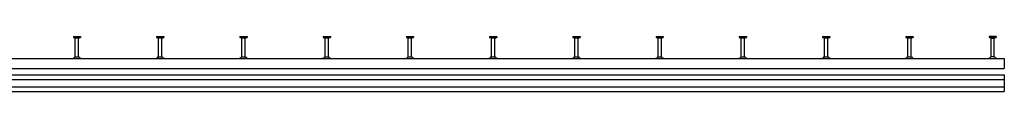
# Model space of a CAD drawing. Header units: millimetres. Extents: x 7963 to 14103, y -477 to 2743.
# Tile 7 of 7: x 11146 to 14103, y -477 to -313. Entities that reach past the tile are written whole.
import ezdxf

# ---------------------------------------------------------------- set-up
doc = ezdxf.new("R2010")
doc.units = ezdxf.units.MM
doc.header["$LTSCALE"] = 10
doc.layers.add('HALFEN', color=2, linetype='CONTINUOUS')

msp = doc.modelspace()

# ---------------------------------------------------------------- linework, layer by layer
at = {"layer": 'HALFEN'}
for p, q in [((11307.3, -312.8), (11329.1, -312.8)), ((11307.3, -312.8), (11307.3, -315)), ((11307.3, -315), (11329.1, -315)), ((11312.7, -317.5), (11308.3, -315)), ((11313.1, -313.3), (11313.1, -314.5)), ((11313.2, -374), (11313.2, -318.3)), ((11322.7, -317.8), (11313.7, -317.8)), ((11323.2, -374), (11323.2, -318.3)), ((11323.3, -313.3), (11323.3, -314.5)), ((11323.7, -317.5), (11328, -315)), ((11329.1, -312.8), (11329.1, -315)), ((11557.3, -312.8), (11579.1, -312.8)), ((11557.3, -312.8), (11557.3, -315)), ((11557.3, -315), (11579.1, -315)), ((11562.7, -317.5), (11558.3, -315)), ((11563.1, -313.3), (11563.1, -314.5)), ((11563.2, -374), (11563.2, -318.3)), ((11572.7, -317.8), (11563.7, -317.8)), ((11573.2, -374), (11573.2, -318.3)), ((11573.3, -313.3), (11573.3, -314.5)), ((11573.7, -317.5), (11578, -315)), ((11579.1, -312.8), (11579.1, -315)), ((11807.3, -312.8), (11829.1, -312.8)), ((11807.3, -312.8), (11807.3, -315)), ((11807.3, -315), (11829.1, -315)), ((11812.7, -317.5), (11808.3, -315)), ((11813.1, -313.3), (11813.1, -314.5)), ((11813.2, -374), (11813.2, -318.3)), ((11822.7, -317.8), (11813.7, -317.8)), ((11823.2, -374), (11823.2, -318.3)), ((11823.3, -313.3), (11823.3, -314.5)), ((11823.7, -317.5), (11828, -315)), ((11829.1, -312.8), (11829.1, -315)), ((12057.3, -312.8), (12079.1, -312.8)), ((12057.3, -312.8), (12057.3, -315)), ((12057.3, -315), (12079.1, -315)), ((12062.7, -317.5), (12058.3, -315)), ((12063.1, -313.3), (12063.1, -314.5)), ((12063.2, -374), (12063.2, -318.3)), ((12072.7, -317.8), (12063.7, -317.8)), ((12073.2, -374), (12073.2, -318.3)), ((12073.3, -313.3), (12073.3, -314.5)), ((12073.7, -317.5), (12078, -315)), ((12079.1, -312.8), (12079.1, -315)), ((12307.3, -312.8), (12329.1, -312.8)), ((12307.3, -312.8), (12307.3, -315)), ((12307.3, -315), (12329.1, -315)), ((12312.7, -317.5), (12308.3, -315)), ((12313.1, -313.3), (12313.1, -314.5)), ((12313.2, -374), (12313.2, -318.3)), ((12322.7, -317.8), (12313.7, -317.8)), ((12323.2, -374), (12323.2, -318.3)), ((12323.3, -313.3), (12323.3, -314.5)), ((12323.7, -317.5), (12328, -315)), ((12329.1, -312.8), (12329.1, -315)), ((12557.3, -312.8), (12579.1, -312.8)), ((12557.3, -312.8), (12557.3, -315)), ((12557.3, -315), (12579.1, -315)), ((12562.7, -317.5), (12558.3, -315)), ((12563.1, -313.3), (12563.1, -314.5)), ((12563.2, -374), (12563.2, -318.3)), ((12572.7, -317.8), (12563.7, -317.8)), ((12573.2, -374), (12573.2, -318.3)), ((12573.3, -313.3), (12573.3, -314.5)), ((12573.7, -317.5), (12578, -315)), ((12579.1, -312.8), (12579.1, -315)), ((12807.3, -312.8), (12829.1, -312.8)), ((12807.3, -312.8), (12807.3, -315)), ((12807.3, -315), (12829.1, -315)), ((12812.7, -317.5), (12808.3, -315)), ((12813.1, -313.3), (12813.1, -314.5)), ((12813.2, -374), (12813.2, -318.3)), ((12822.7, -317.8), (12813.7, -317.8)), ((12823.2, -374), (12823.2, -318.3)), ((12823.3, -313.3), (12823.3, -314.5)), ((12823.7, -317.5), (12828, -315)), ((12829.1, -312.8), (12829.1, -315)), ((13057.3, -312.8), (13079.1, -312.8)), ((13057.3, -312.8), (13057.3, -315)), ((13057.3, -315), (13079.1, -315)), ((13062.7, -317.5), (13058.3, -315)), ((13063.1, -313.3), (13063.1, -314.5)), ((13063.2, -374), (13063.2, -318.3)), ((13072.7, -317.8), (13063.7, -317.8)), ((13073.2, -374), (13073.2, -318.3)), ((13073.3, -313.3), (13073.3, -314.5)), ((13073.7, -317.5), (13078, -315)), ((13079.1, -312.8), (13079.1, -315)), ((13307.3, -312.8), (13329.1, -312.8)), ((13307.3, -312.8), (13307.3, -315)), ((13307.3, -315), (13329.1, -315)), ((13312.7, -317.5), (13308.3, -315)), ((13313.1, -313.3), (13313.1, -314.5)), ((13313.2, -374), (13313.2, -318.3)), ((13322.7, -317.8), (13313.7, -317.8)), ((13323.2, -374), (13323.2, -318.3)), ((13323.3, -313.3), (13323.3, -314.5)), ((13323.7, -317.5), (13328, -315)), ((13329.1, -312.8), (13329.1, -315)), ((13557.3, -312.8), (13579.1, -312.8)), ((13557.3, -312.8), (13557.3, -315)), ((13557.3, -315), (13579.1, -315)), ((13562.7, -317.5), (13558.3, -315)), ((13563.1, -313.3), (13563.1, -314.5)), ((13563.2, -374), (13563.2, -318.3)), ((13572.7, -317.8), (13563.7, -317.8)), ((13573.2, -374), (13573.2, -318.3)), ((13573.3, -313.3), (13573.3, -314.5)), ((13573.7, -317.5), (13578, -315)), ((13579.1, -312.8), (13579.1, -315)), ((13807.3, -312.8), (13829.1, -312.8)), ((13807.3, -312.8), (13807.3, -315)), ((13807.3, -315), (13829.1, -315)), ((13812.7, -317.5), (13808.3, -315)), ((13813.1, -313.3), (13813.1, -314.5)), ((13813.2, -374), (13813.2, -318.3)), ((13822.7, -317.8), (13813.7, -317.8)), ((13823.2, -374), (13823.2, -318.3)), ((13823.3, -313.3), (13823.3, -314.5)), ((13823.7, -317.5), (13828, -315)), ((13829.1, -312.8), (13829.1, -315)), ((14079.1, -312.8), (14057.3, -312.8)), ((14057.3, -312.8), (14057.3, -315)), ((14079.1, -315), (14057.3, -315)), ((14062.7, -317.5), (14058.3, -315)), ((14063.1, -313.3), (14063.1, -314.5)), ((14063.2, -374), (14063.2, -318.3)), ((14063.7, -317.8), (14072.7, -317.8)), ((14073.2, -374), (14073.2, -318.3)), ((14073.3, -313.3), (14073.3, -314.5)), ((14073.7, -317.5), (14078, -315)), ((14079.1, -312.8), (14079.1, -315)), ((8033.2, -379), (14103.2, -379)), ((11312.4, -374), (11323.9, -374)), ((11562.4, -374), (11573.9, -374)), ((11812.4, -374), (11823.9, -374)), ((12062.4, -374), (12073.9, -374)), ((12312.4, -374), (12323.9, -374)), ((12562.4, -374), (12573.9, -374)), ((12812.4, -374), (12823.9, -374)), ((13062.4, -374), (13073.9, -374)), ((13312.4, -374), (13323.9, -374)), ((13562.4, -374), (13573.9, -374)), ((13812.4, -374), (13823.9, -374)), ((14073.9, -374), (14062.4, -374)), ((14103.2, -379), (14103.2, -404.2)), ((8033.2, -409), (14103.2, -409)), ((14103.2, -404.2), (14103.2, -409)), ((8033.2, -427.4), (14103.2, -427.4)), ((8033.2, -441.4), (14103.2, -441.4)), ((14103.2, -427.4), (14103.2, -477.4)), ((8033.2, -463.4), (14103.2, -463.4)), ((8033.2, -477.4), (14103.2, -477.4))]:
    msp.add_line(p, q, dxfattribs=at)
for centre, radius, start, end in [((11312.2, -318.3), 1, 0, 60), ((11324.2, -318.3), 1, 120, 180), ((11562.2, -318.3), 1, 0, 60), ((11574.2, -318.3), 1, 120, 180), ((11812.2, -318.3), 1, 0, 60), ((11824.2, -318.3), 1, 120, 180), ((12062.2, -318.3), 1, 0, 60), ((12074.2, -318.3), 1, 120, 180), ((12312.2, -318.3), 1, 0, 60), ((12324.2, -318.3), 1, 120, 180), ((12562.2, -318.3), 1, 0, 60), ((12574.2, -318.3), 1, 120, 180), ((12812.2, -318.3), 1, 0, 60), ((12824.2, -318.3), 1, 120, 180), ((13062.2, -318.3), 1, 0, 60), ((13074.2, -318.3), 1, 120, 180), ((13312.2, -318.3), 1, 0, 60), ((13324.2, -318.3), 1, 120, 180), ((13562.2, -318.3), 1, 0, 60), ((13574.2, -318.3), 1, 120, 180), ((13812.2, -318.3), 1, 0, 60), ((13824.2, -318.3), 1, 120, 180), ((14062.2, -318.3), 1, 0, 60), ((14074.2, -318.3), 1, 120, 180), ((11301.6, -367.2), 11.8, 270, 294.6836), ((11297.3, -357.7), 22.2, 294.6836, 312.9728), ((11339.1, -357.7), 22.2, 227.0272, 245.3164), ((11334.7, -367.2), 11.8, 245.3164, 270), ((11551.6, -367.2), 11.8, 270, 294.6836), ((11547.3, -357.7), 22.2, 294.6836, 312.9728), ((11589.1, -357.7), 22.2, 227.0272, 245.3164), ((11584.7, -367.2), 11.8, 245.3164, 270), ((11801.6, -367.2), 11.8, 270, 294.6836), ((11797.3, -357.7), 22.2, 294.6836, 312.9728), ((11839.1, -357.7), 22.2, 227.0272, 245.3164), ((11834.7, -367.2), 11.8, 245.3164, 270), ((12051.6, -367.2), 11.8, 270, 294.6836), ((12047.3, -357.7), 22.2, 294.6836, 312.9728), ((12089.1, -357.7), 22.2, 227.0272, 245.3164), ((12084.7, -367.2), 11.8, 245.3164, 270), ((12301.6, -367.2), 11.8, 270, 294.6836), ((12297.3, -357.7), 22.2, 294.6836, 312.9728), ((12339.1, -357.7), 22.2, 227.0272, 245.3164), ((12334.7, -367.2), 11.8, 245.3164, 270), ((12551.6, -367.2), 11.8, 270, 294.6836), ((12547.3, -357.7), 22.2, 294.6836, 312.9728), ((12589.1, -357.7), 22.2, 227.0272, 245.3164), ((12584.7, -367.2), 11.8, 245.3164, 270), ((12801.6, -367.2), 11.8, 270, 294.6836), ((12797.3, -357.7), 22.2, 294.6836, 312.9728), ((12839.1, -357.7), 22.2, 227.0272, 245.3164), ((12834.7, -367.2), 11.8, 245.3164, 270), ((13051.6, -367.2), 11.8, 270, 294.6836), ((13047.3, -357.7), 22.2, 294.6836, 312.9728), ((13089.1, -357.7), 22.2, 227.0272, 245.3164), ((13084.7, -367.2), 11.8, 245.3164, 270), ((13301.6, -367.2), 11.8, 270, 294.6836), ((13297.3, -357.7), 22.2, 294.6836, 312.9728), ((13339.1, -357.7), 22.2, 227.0272, 245.3164), ((13334.7, -367.2), 11.8, 245.3164, 270), ((13551.6, -367.2), 11.8, 270, 294.6836), ((13547.3, -357.7), 22.2, 294.6836, 312.9728), ((13589.1, -357.7), 22.2, 227.0272, 245.3164), ((13584.7, -367.2), 11.8, 245.3164, 270), ((13801.6, -367.2), 11.8, 270, 294.6836), ((13797.3, -357.7), 22.2, 294.6836, 312.9728), ((13839.1, -357.7), 22.2, 227.0272, 245.3164), ((13834.7, -367.2), 11.8, 245.3164, 270), ((14051.6, -367.2), 11.8, 270, 294.6836), ((14047.3, -357.7), 22.2, 294.6836, 312.9728), ((14089.1, -357.7), 22.2, 227.0272, 245.3164), ((14084.7, -367.2), 11.8, 245.3164, 270)]:
    msp.add_arc(centre, radius, start, end, dxfattribs=at)

doc.saveas('drawing.dxf')
